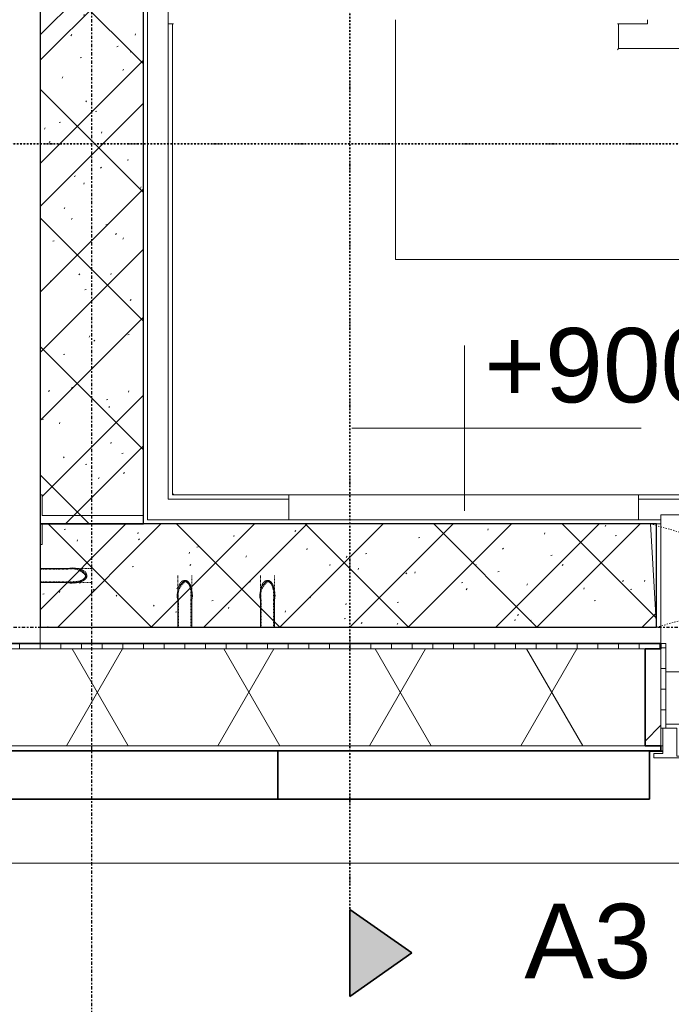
# Model space of a CAD drawing. Header units: millimetres. Extents: x -80560 to 110805, y -11020 to 52719.
# Tile 39 of 145: x 50920 to 52497, y 9087 to 11470. Entities that reach past the tile are written whole.
import ezdxf

# ---------------------------------------------------------------- set-up
doc = ezdxf.new("R2010")
doc.units = ezdxf.units.MM
for name, pattern in [('CENTER2', [20, 8, -4, 4, -4]), ('Dash', [6.35, 3.175, -3.175]), ('DASHDOT2', [8, 4, -2, 0, -2]), ('DASHED2-1', [3, 2, -1]), ('Hidden 1', [3.5, 2, -1.5])]:
    doc.linetypes.add(name, pattern=pattern)
for name, color, linetype, lineweight in [('A-DETL-MBND', 5, 'Continuous', 18), ('A-FLOR', 192, 'Continuous', 18), ('A-FLOR-HRAL', 11, 'Continuous', 18), ('A-FLOR-OVHD', 1, 'DASHED2-1', 18), ('A-GENM', 13, 'Continuous', 18), ('A-GLAZ', 151, 'Continuous', 18), ('A-GLAZ-IDEN', 152, 'Continuous', 18), ('A-GLAZ-SILL', 1, 'Continuous', 18), ('A-WALL', 113, 'Continuous', 35), ('A-WALL-PATT', 111, 'Continuous', 35), ('G-ANNO-DIMS', 111, 'Continuous', 9), ('G-ANNO-SYMB', 111, 'Continuous', 9), ('I-WALL', 2, 'Continuous', 18), ('S-GRID', 1, 'Continuous', 9), ('S-STRS', 31, 'Continuous', 18), ('S-STRS-ANNO', 31, 'Continuous', 18)]:
    doc.layers.add(name, color=color, linetype=linetype, lineweight=lineweight)
doc.styles.add('Arial', font='arial.ttf', dxfattribs={"height": 180})
pattern_1 = [(45, (0, 0), (-176.7767, 176.7767), []), (17, (0, 0), (51.37877, 156.87645), [3.353, -159.647, 3.353, -88.647, -134]), (17, (0, 0), (51.37877, 156.87645), [-255, 3.353, -130.647]), (48, (0, 0), (-36.014, 160.26226), [3.353, -158.647, 3.353, -160.647, -132]), (48, (0, 0), (-36.014, 160.26226), [-326, 3.353, -128.647]), (71, (0, 0), (-94.825, 133.12483), [3.353, -156.647, 3.353, -87.247, -131]), (71, (0, 0), (-94.825, 133.12483), [-250.6, 3.353, -127.647])]

# ---------------------------------------------------------------- blocks, each defined once
blk = doc.blocks.new('19112_SW_LeonardoCollege_R2020_rvt-1-DO_03 derde verdieping')
at = {"layer": 'A-WALL-PATT', "lineweight": 5}
h = blk.add_hatch(dxfattribs=at)
h.set_pattern_fill('FP_168', color=10, angle=45, style=0, pattern_type=2)
h.set_pattern_definition([(135, (26325, 14167.5), (-155.563, -155.563), []), (225, (26325, 14167.5), (155.563, -155.563), [])])
h.paths.add_polyline_path([(26325, 10250), (26325, 18085), (26075, 18085), (26075, 10250), (26238.4, 10250)], flags=0)
h = blk.add_hatch(dxfattribs=at)
h.set_pattern_fill('FP_170', color=10, angle=45, style=0, pattern_type=2)
h.set_pattern_definition([(45, (28837.5, 10000), (-155.563, 155.563), []), (135, (28837.5, 10000), (-155.563, -155.563), [])])
h.paths.add_polyline_path([(31600, 10000), (31600, 10250), (30083, 10250), (30083, 10000), (31377.7, 10000)], flags=0)
h.paths.add_polyline_path([(29028.3, 10000), (29217, 10000), (29217, 10250), (28433, 10250), (28433, 10000), (28734.6, 10000)], flags=0)
h.paths.add_polyline_path([(27567, 10000), (27567, 10250), (26075, 10250), (26075, 10000), (27559.9, 10000)], flags=0)
at = {"layer": 'A-WALL', "color": 50, "lineweight": 25}
for p, q in [((27567, 10250), (26075, 10250)), ((26075, 10250), (26075, 10000)), ((27567, 10000), (27567, 10250)), ((26075, 10000), (27567, 10000))]:
    blk.add_line(p, q, dxfattribs=at)
at = {"layer": 'A-WALL', "color": 250, "lineweight": 9}
for p, q in [((27567, 10250), (27577, 10250)), ((27577, 10000), (27567, 10000))]:
    blk.add_line(p, q, dxfattribs=at)
at = {"layer": 'I-WALL', "color": 50, "lineweight": 25}
for p, q in [((26075, 18085), (26075, 10250)), ((26325, 10250), (26325, 18085)), ((26075, 10250), (26325, 10250))]:
    blk.add_line(p, q, dxfattribs=at)
blk = doc.blocks.new('MB 31 Wandsparing - 866 x 1634-3275055-DO_03 derde verdieping')
at = {"layer": 'A-GENM', "linetype": 'Dash', "lineweight": 9}
for p, q in [((-456.2, 125), (424.8, -125)), ((-441.2, -125), (439.8, 125))]:
    blk.add_line(p, q, dxfattribs=at)
blk = doc.blocks.new('MB 23 Gain Inno _onder element_ - ø83 x 1000-3373048-DO_03 derde verdieping')
at = {"layer": 'A-GENM', "linetype": 'Hidden 1', "lineweight": 13}
for p, q in [((-17, -125), (-17, -60)), ((-15, -60), (-15, -125)), ((15, -125), (15, -60)), ((17, -60), (17, -125)), ((-15, -125), (-17, -125)), ((17, -125), (15, -125))]:
    blk.add_line(p, q, dxfattribs=at)
at = {"layer": 'A-GENM', "linetype": 'Hidden 1', "lineweight": 13, "flags": 128}
for points in [[(-17, -60), (-17, -57.6), (-17, -55.2), (-17, -52.8), (-17, -50.4), (-17, -48.1), (-17, -45.7), (-17, -43.4), (-17, -41.1), (-17, -38.9), (-17, -36.6), (-17, -34.4), (-17, -32.3), (-17, -30.2), (-17, -28.1), (-17, -26.1), (-17, -24.2), (-17, -22.3), (-17, -20.4), (-17, -18.7), (-17, -17), (-17, -15.3), (-17, -13.8), (-17, -12.3), (-17, -10.8), (-17, -9.5), (-17, -8.3), (-17, -7.1), (-17, -6), (-17, -5), (-17, -4.1), (-17, -3.3), (-17, -2.5), (-17, -1.9), (-17, -1.3), (-17, -0.9), (-17, -0.5), (-17, -0.2), (-17, -0.1), (-17, 0)], [(17, 0), (17, -0.2), (17, -0.4), (17, -0.8), (17, -1.2), (17, -1.7), (17, -2.3), (17, -3), (17, -3.8), (17, -4.7), (17, -5.7), (17, -6.8), (17, -7.9), (17, -9.2), (17, -10.5), (17, -11.9), (17, -13.3), (17, -14.9), (17, -16.5), (17, -18.2), (17, -20), (17, -21.8), (17, -23.7), (17, -25.6), (17, -27.6), (17, -29.6), (17, -31.7), (17, -33.9), (17, -36), (17, -38.3), (17, -40.5), (17, -42.8), (17, -45.1), (17, -47.4), (17, -49.8), (17, -52.2), (17, -54.6), (17, -57), (17, -59.4), (17, -60)]]:
    blk.add_lwpolyline(points, dxfattribs=at)
at = {"layer": 'A-GENM', "linetype": 'Hidden 1', "lineweight": 13}
for points in [[(-17, -60), (-19.2, -50.3), (-18.5, -32.5), (-7.9, -18.1), (0, -11.7)], [(15, -60), (17, -51.1), (16.4, -34.7), (7, -21.1), (0, -15)]]:
    blk.add_open_spline(points, degree=3, dxfattribs=at)
for points, knots in [([(0, -15), (-0.7, -15.1), (-1.9, -15.3), (-3.7, -15.9), (-5, -16.6), (-5.9, -17.1), (-6.4, -17.4), (-6.8, -17.8), (-7.4, -18.3), (-8.2, -19.1), (-9.2, -20.4), (-10, -21.7), (-10.5, -22.7), (-10.8, -23.2), (-11, -23.6), (-11.2, -24.1), (-11.5, -24.6), (-11.9, -25.6), (-12.4, -27), (-12.8, -28.5), (-13.2, -29.7), (-13.4, -30.6), (-13.6, -31.5), (-13.8, -32.7), (-14.1, -34.2), (-14.3, -36.1), (-14.5, -37.9), (-14.6, -39.8), (-14.8, -41.6), (-14.8, -43.5), (-14.9, -45.3), (-14.9, -47.2), (-15, -49.6), (-15, -53.9), (-15, -57.6), (-15, -60)], [0, 0, 0, 0, 0.035714, 0.071429, 0.107143, 0.125, 0.133929, 0.142857, 0.160714, 0.178571, 0.214286, 0.25, 0.267857, 0.276786, 0.285714, 0.294643, 0.303571, 0.321429, 0.357143, 0.392857, 0.410714, 0.428571, 0.446429, 0.464286, 0.5, 0.535714, 0.571429, 0.607143, 0.642857, 0.678571, 0.714286, 0.75, 0.785714, 0.857143, 1, 1, 1, 1]), ([(0, -11.7), (0.7, -11.8), (2.1, -12.1), (4, -12.6), (5.5, -13.3), (6.6, -13.9), (7.4, -14.5), (8.1, -15.1), (9.1, -16), (10.2, -17.3), (11.1, -18.7), (11.7, -19.7), (12.1, -20.3), (12.3, -20.7), (12.6, -21.1), (12.8, -21.7), (13.3, -22.8), (13.9, -24.3), (14.4, -26), (14.8, -27.2), (15.1, -28.2), (15.3, -29.2), (15.6, -30.5), (15.9, -32.1), (16.1, -33.7), (16.2, -34.7), (16.2, -35)], [0, 0, 0, 0, 0.0357143, 0.0714286, 0.1071429, 0.125, 0.1428571, 0.1607143, 0.1785714, 0.2142857, 0.25, 0.2678571, 0.2767857, 0.2857143, 0.2946429, 0.3035714, 0.3214286, 0.3571429, 0.3928571, 0.4107143, 0.4285714, 0.4464286, 0.4642857, 0.5, 0.5357143, 0.5518616, 0.5518616, 0.5518616, 0.5518616]), ([(16.4, -36.1), (16.4, -36.8), (16.6, -38.1), (16.7, -40.1), (16.8, -42.1), (16.9, -44.1), (16.9, -46.1), (17, -48.8), (17, -53.4), (17, -57.4), (17, -60)], [0.5714286, 0.5714286, 0.5714286, 0.5714286, 0.6071429, 0.6428571, 0.6785714, 0.7142857, 0.75, 0.7857143, 0.8571429, 1, 1, 1, 1])]:
    blk.add_open_spline(points, degree=3, knots=knots, dxfattribs=at)
blk = doc.blocks.new('MB 23 Gain Inno _onder element_ - ø63 x 900-3377712-DO_03 derde verdieping')
at = {"layer": 'A-GENM', "linetype": 'Hidden 1', "lineweight": 13}
for p, q in [((-17, -125), (-17, -60)), ((-15, -60), (-15, -125)), ((15, -125), (15, -60)), ((17, -60), (17, -125)), ((-15, -125), (-17, -125)), ((17, -125), (15, -125))]:
    blk.add_line(p, q, dxfattribs=at)
at = {"layer": 'A-GENM', "linetype": 'Hidden 1', "lineweight": 13, "flags": 128}
for points in [[(-17, -60), (-17, -57.6), (-17, -55.2), (-17, -52.8), (-17, -50.4), (-17, -48.1), (-17, -45.7), (-17, -43.4), (-17, -41.1), (-17, -38.9), (-17, -36.6), (-17, -34.4), (-17, -32.3), (-17, -30.2), (-17, -28.1), (-17, -26.1), (-17, -24.2), (-17, -22.3), (-17, -20.4), (-17, -18.7), (-17, -17), (-17, -15.3), (-17, -13.8), (-17, -12.3), (-17, -10.8), (-17, -9.5), (-17, -8.3), (-17, -7.1), (-17, -6), (-17, -5), (-17, -4.1), (-17, -3.3), (-17, -2.5), (-17, -1.9), (-17, -1.3), (-17, -0.9), (-17, -0.5), (-17, -0.2), (-17, -0.1), (-17, 0)], [(17, 0), (17, -0.2), (17, -0.4), (17, -0.8), (17, -1.2), (17, -1.7), (17, -2.3), (17, -3), (17, -3.8), (17, -4.7), (17, -5.7), (17, -6.8), (17, -7.9), (17, -9.2), (17, -10.5), (17, -11.9), (17, -13.3), (17, -14.9), (17, -16.5), (17, -18.2), (17, -20), (17, -21.8), (17, -23.7), (17, -25.6), (17, -27.6), (17, -29.6), (17, -31.7), (17, -33.9), (17, -36), (17, -38.3), (17, -40.5), (17, -42.8), (17, -45.1), (17, -47.4), (17, -49.8), (17, -52.2), (17, -54.6), (17, -57), (17, -59.4), (17, -60)]]:
    blk.add_lwpolyline(points, dxfattribs=at)
at = {"layer": 'A-GENM', "linetype": 'Hidden 1', "lineweight": 13}
for points in [[(-17, -60), (-19.2, -50.3), (-18.5, -32.5), (-7.9, -18.1), (0, -11.7)], [(15, -60), (17, -51.1), (16.4, -34.7), (7, -21.1), (0, -15)]]:
    blk.add_open_spline(points, degree=3, dxfattribs=at)
for points, knots in [([(0, -15), (-0.7, -15.1), (-1.9, -15.3), (-3.7, -15.9), (-5, -16.6), (-5.9, -17.1), (-6.4, -17.4), (-6.8, -17.8), (-7.4, -18.3), (-8.2, -19.1), (-9.2, -20.4), (-10, -21.7), (-10.5, -22.7), (-10.8, -23.2), (-11, -23.6), (-11.2, -24.1), (-11.5, -24.6), (-11.9, -25.6), (-12.4, -27), (-12.8, -28.5), (-13.2, -29.7), (-13.4, -30.6), (-13.6, -31.5), (-13.8, -32.7), (-14.1, -34.2), (-14.3, -36.1), (-14.5, -37.9), (-14.6, -39.8), (-14.8, -41.6), (-14.8, -43.5), (-14.9, -45.3), (-14.9, -47.2), (-15, -49.6), (-15, -53.9), (-15, -57.6), (-15, -60)], [0, 0, 0, 0, 0.035714, 0.071429, 0.107143, 0.125, 0.133929, 0.142857, 0.160714, 0.178571, 0.214286, 0.25, 0.267857, 0.276786, 0.285714, 0.294643, 0.303571, 0.321429, 0.357143, 0.392857, 0.410714, 0.428571, 0.446429, 0.464286, 0.5, 0.535714, 0.571429, 0.607143, 0.642857, 0.678571, 0.714286, 0.75, 0.785714, 0.857143, 1, 1, 1, 1]), ([(0, -11.7), (0.7, -11.8), (2.1, -12.1), (4, -12.6), (5.5, -13.3), (6.6, -13.9), (7.4, -14.5), (8.1, -15.1), (9.1, -16), (10.2, -17.3), (11.1, -18.7), (11.7, -19.7), (12.1, -20.3), (12.3, -20.7), (12.6, -21.1), (12.8, -21.7), (13.3, -22.8), (13.9, -24.3), (14.4, -26), (14.8, -27.2), (15.1, -28.2), (15.3, -29.2), (15.6, -30.5), (15.9, -32.1), (16.1, -34.1), (16.4, -36.1), (16.6, -38.1), (16.7, -40.1), (16.8, -42.1), (16.9, -44.1), (16.9, -46.1), (17, -48.8), (17, -53.4), (17, -57.4), (17, -60)], [0, 0, 0, 0, 0.035714, 0.071429, 0.107143, 0.125, 0.142857, 0.160714, 0.178571, 0.214286, 0.25, 0.267857, 0.276786, 0.285714, 0.294643, 0.303571, 0.321429, 0.357143, 0.392857, 0.410714, 0.428571, 0.446429, 0.464286, 0.5, 0.535714, 0.571429, 0.607143, 0.642857, 0.678571, 0.714286, 0.75, 0.785714, 0.857143, 1, 1, 1, 1])]:
    blk.add_open_spline(points, degree=3, knots=knots, dxfattribs=at)
blk = doc.blocks.new('95251-Leonardo College Leiden_rvt-1-DO_03 derde verdieping')
at = {"layer": 'A-WALL-PATT', "lineweight": 9}
h = blk.add_hatch(dxfattribs=at)
h.set_pattern_fill('FP_184', color=55, style=0, pattern_type=2)
h.set_pattern_definition(pattern_1)
h.paths.add_polyline_path([(26200, 10270), (26325, 10270), (26325, 14242.5), (26320, 14242.5), (26320, 14292.5), (26080, 14292.5), (26080, 14242.5), (26075, 14242.5), (26075, 10320), (26080, 10320), (26080, 10270), (26091.6, 10270)], flags=0)
h = blk.add_hatch(dxfattribs=at)
h.set_pattern_fill('FP_184', color=55, style=0, pattern_type=2)
h.set_pattern_definition(pattern_1)
h.paths.add_polyline_path([(31377.7, 10000), (31600, 10000), (31600, 10250), (31492, 10250), (31491, 10158.3), (31475, 10136.7), (31467.6, 10139.5), (31462.7, 10145.7), (31459.9, 10153.2), (31458.1, 10169.1), (31458, 10250), (31187, 10250), (31186, 10158.3), (31170, 10136.7), (31162.6, 10139.5), (31157.4, 10146.5), (31154.9, 10153.2), (31153.1, 10169.1), (31153, 10250), (30987, 10250), (30986, 10158.3), (30970, 10136.7), (30962.6, 10139.5), (30957.7, 10145.7), (30954.9, 10153.2), (30953.1, 10169.1), (30953, 10250), (30098, 10250), (30083, 10000), (31084, 10000)], flags=0)
h.paths.add_polyline_path([(29028.3, 10000), (29217, 10000), (29210.5, 10108), (29083.3, 10109), (29061.7, 10125), (29064.5, 10132.4), (29070.7, 10137.3), (29078.2, 10140.1), (29094.1, 10141.9), (29175.1, 10142), (29208.5, 10142), (29202, 10250), (28448, 10250), (28433, 10000), (28734.6, 10000)], flags=0)
h.paths.add_polyline_path([(26385.2, 10000), (26408, 10000), (26409, 10091.7), (26425, 10113.3), (26432.4, 10110.5), (26437.3, 10104.3), (26440.1, 10096.8), (26441.9, 10080.9), (26442, 10000), (26608, 10000), (26609, 10091.7), (26625, 10113.3), (26632.9, 10109.8), (26637.3, 10104.3), (26640.1, 10096.8), (26641.9, 10080.9), (26642, 10000), (27567, 10000), (27552, 10250), (26080, 10250), (26080, 10200), (26075, 10200), (26075, 10142), (26166.7, 10141), (26188.3, 10125), (26185.5, 10117.6), (26179.3, 10112.7), (26171.8, 10109.9), (26155.9, 10108.1), (26075, 10108), (26075, 10000), (26091.6, 10000)], flags=0)
at = {"layer": 'A-DETL-MBND', "color": 191, "lineweight": 9}
for p, q in [((27545, 11470), (27545, 11460)), ((26385.2, 11460), (26395, 11460)), ((26395, 11460), (26397.7, 11460)), ((26395, 11460), (26395, 10320)), ((27472.3, 11460), (27475, 11460)), ((27475, 11460), (27545, 11460)), ((27475, 11460), (27475, 11400)), ((27472.3, 11397.3), (27475, 11400)), ((27475, 11400), (27775, 11400)), ((26395, 10320), (26397.7, 10322.7)), ((26677, 10320), (26395, 10320)), ((28855, 10320), (27523, 10320))]:
    blk.add_line(p, q, dxfattribs=at)
at = {"layer": 'A-WALL', "color": 130, "lineweight": 5}
for p, q in [((26075, 14242.5), (26075, 10320)), ((26325, 10270), (26325, 14242.5)), ((26075, 10320), (26080, 10320)), ((26080, 10320), (26080, 10270)), ((26080, 10270), (26325, 10270)), ((27552, 10250), (26080, 10250)), ((26080, 10250), (26080, 10200)), ((27567, 10000), (27552, 10250)), ((26080, 10200), (26075, 10200)), ((26075, 10200), (26075, 10142)), ((26075, 10142), (26140, 10142)), ((26140, 10108), (26075, 10108)), ((26075, 10108), (26075, 10000)), ((26408, 10000), (26408, 10065)), ((26442, 10065), (26442, 10000)), ((26608, 10000), (26608, 10065)), ((26642, 10065), (26642, 10000)), ((26075, 10000), (26408, 10000)), ((26442, 10000), (26608, 10000)), ((26642, 10000), (27567, 10000))]:
    blk.add_line(p, q, dxfattribs=at)
for points in [[(26140, 10142), (26149.7, 10144.2), (26158.6, 10143.9), (26166.7, 10141)], [(26166.9, 10140.9), (26174.8, 10138.1), (26182, 10132.8), (26188.3, 10125)], [(26409.1, 10091.9), (26411.9, 10099.8), (26417.2, 10107), (26425, 10113.3)], [(26609.1, 10091.9), (26611.9, 10099.8), (26617.2, 10107), (26625, 10113.3)], [(26408, 10065), (26405.9, 10074.4), (26406.1, 10083), (26408.7, 10090.8)], [(26608, 10065), (26605.9, 10074.4), (26606.1, 10083), (26608.7, 10090.8)]]:
    blk.add_open_spline(points, degree=3, dxfattribs=at)
for points, knots in [([(26165, 10108.8), (26164.6, 10108.7), (26163.6, 10108.6), (26161.9, 10108.4), (26159.9, 10108.3), (26157.9, 10108.2), (26155.9, 10108.1), (26153.9, 10108.1), (26151.2, 10108), (26146.6, 10108), (26142.6, 10108), (26140, 10108)], [0.5518616, 0.5518616, 0.5518616, 0.5518616, 0.5714286, 0.6071429, 0.6428571, 0.6785714, 0.7142857, 0.75, 0.7857143, 0.8571429, 1, 1, 1, 1]), ([(26188.3, 10125), (26188.2, 10124.3), (26187.9, 10122.9), (26187.4, 10121), (26186.7, 10119.5), (26186.1, 10118.4), (26185.5, 10117.6), (26184.9, 10116.9), (26184, 10115.9), (26182.7, 10114.8), (26181.3, 10113.9), (26180.3, 10113.3), (26179.7, 10112.9), (26179.3, 10112.7), (26178.9, 10112.4), (26178.3, 10112.2), (26177.2, 10111.7), (26175.7, 10111.1), (26174, 10110.6), (26172.8, 10110.2), (26171.8, 10109.9), (26170.8, 10109.7), (26169.5, 10109.4), (26168.2, 10109.2), (26167.2, 10109), (26166.9, 10109)], [0, 0, 0, 0, 0.0357143, 0.0714286, 0.1071429, 0.125, 0.1428571, 0.1607143, 0.1785714, 0.2142857, 0.25, 0.2678571, 0.2767857, 0.2857143, 0.2946429, 0.3035714, 0.3214286, 0.3571429, 0.3928571, 0.4107143, 0.4285714, 0.4464286, 0.4642857, 0.5, 0.5179395, 0.5179395, 0.5179395, 0.5179395]), ([(26425, 10113.3), (26425.7, 10113.2), (26427.1, 10112.9), (26429, 10112.4), (26430.5, 10111.7), (26431.6, 10111.1), (26432.4, 10110.5), (26433.1, 10109.9), (26434.1, 10109), (26435.2, 10107.7), (26436.1, 10106.3), (26436.7, 10105.3), (26437.1, 10104.7), (26437.3, 10104.3), (26437.6, 10103.9), (26437.8, 10103.3), (26438.3, 10102.2), (26438.9, 10100.7), (26439.4, 10099), (26439.8, 10097.8), (26440.1, 10096.8), (26440.3, 10095.8), (26440.6, 10094.5), (26440.9, 10092.9), (26441.1, 10090.9), (26441.4, 10088.9), (26441.6, 10086.9), (26441.7, 10084.9), (26441.8, 10082.9), (26441.9, 10080.9), (26441.9, 10078.9), (26442, 10076.2), (26442, 10071.6), (26442, 10067.6), (26442, 10065)], [0, 0, 0, 0, 0.035714, 0.071429, 0.107143, 0.125, 0.142857, 0.160714, 0.178571, 0.214286, 0.25, 0.267857, 0.276786, 0.285714, 0.294643, 0.303571, 0.321429, 0.357143, 0.392857, 0.410714, 0.428571, 0.446429, 0.464286, 0.5, 0.535714, 0.571429, 0.607143, 0.642857, 0.678571, 0.714286, 0.75, 0.785714, 0.857143, 1, 1, 1, 1]), ([(26625, 10113.3), (26625.7, 10113.2), (26627.1, 10112.9), (26629, 10112.4), (26630.5, 10111.7), (26631.6, 10111.1), (26632.4, 10110.5), (26633.1, 10109.9), (26634.1, 10109), (26635.2, 10107.7), (26636.1, 10106.3), (26636.7, 10105.3), (26637.1, 10104.7), (26637.3, 10104.3), (26637.6, 10103.9), (26637.8, 10103.3), (26638.3, 10102.2), (26638.9, 10100.7), (26639.4, 10099), (26639.8, 10097.8), (26640.1, 10096.8), (26640.3, 10095.8), (26640.6, 10094.5), (26640.9, 10092.9), (26641.1, 10090.9), (26641.4, 10088.9), (26641.6, 10086.9), (26641.7, 10084.9), (26641.8, 10082.9), (26641.9, 10080.9), (26641.9, 10078.9), (26642, 10076.2), (26642, 10071.6), (26642, 10067.6), (26642, 10065)], [0, 0, 0, 0, 0.035714, 0.071429, 0.107143, 0.125, 0.142857, 0.160714, 0.178571, 0.214286, 0.25, 0.267857, 0.276786, 0.285714, 0.294643, 0.303571, 0.321429, 0.357143, 0.392857, 0.410714, 0.428571, 0.446429, 0.464286, 0.5, 0.535714, 0.571429, 0.607143, 0.642857, 0.678571, 0.714286, 0.75, 0.785714, 0.857143, 1, 1, 1, 1])]:
    blk.add_open_spline(points, degree=3, knots=knots, dxfattribs=at)
at = {"color": 191, "lineweight": 9}
blk.add_blockref('MB 31 Wandsparing - 866 x 1634-3275055-DO_03 derde verdieping', (28008.2, 10125), dxfattribs=at)
at = {"color": 191, "lineweight": 9, "extrusion": (0, 0, -1), "rotation": 90.00000000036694}
blk.add_blockref('MB 23 Gain Inno _onder element_ - ø83 x 1000-3373048-DO_03 derde verdieping', (-26200, 10125), dxfattribs=at)
at = {"color": 191, "lineweight": 9, "extrusion": (0, 0, -1)}
for p in [(-26425, 10125), (-26625, 10125)]:
    blk.add_blockref('MB 23 Gain Inno _onder element_ - ø63 x 900-3377712-DO_03 derde verdieping', p, dxfattribs=at)
blk = doc.blocks.new('Basic Wall _ 41_WA_n3o_cladding_vertikaal_random_100mm_oorspronkelijk - ___-31301049-DO_03 derde verdieping')
at = {"layer": 'A-WALL', "lineweight": 18}
for p, q in [((27550, 9699), (27582, 9699)), ((27577, 9701), (27582, 9701)), ((53921, 9429), (9429, 9429))]:
    blk.add_line(p, q, dxfattribs=at)
blk = doc.blocks.new('NLRS_41_GM_WPB_spouwlat-SH_generiek_ISR - 235x38-V148-DO_03 derde verdieping')
at = {"layer": 'A-GENM'}
h = blk.add_hatch(dxfattribs=at)
h.set_pattern_fill('FP_56', color=256, style=0, pattern_type=2)
h.set_pattern_definition([(45, (0, 0), (-141.4214, 141.4214), [])])
h.paths.add_polyline_path([(27559.9, 9713), (27577, 9713), (27577, 9948), (27539, 9948), (27539, 9713)], flags=0)
for p, q in [((27577, 9948), (27539, 9948)), ((27539, 9948), (27539, 9713)), ((27577, 9713), (27577, 9948)), ((27539, 9713), (27577, 9713))]:
    blk.add_line(p, q, dxfattribs=at)
blk = doc.blocks.new('41_dagkanten_SH_generiek_ISR - 12x204_5-V151-DO_03 derde verdieping')
at = {"layer": 'A-GENM'}
h = blk.add_hatch(dxfattribs=at)
h.set_pattern_fill('FP_57', color=256, style=0, pattern_type=2)
h.set_pattern_definition([(0, (0, 0), (0, 50), [])])
h.paths.add_polyline_path([(27577, 9756), (27589, 9756), (27589, 9960.5), (27577, 9960.5), (27577, 9922.4)], flags=0)
for p, q in [((27589, 9960.5), (27577, 9960.5)), ((27577, 9960.5), (27577, 9756)), ((27589, 9756), (27589, 9960.5)), ((27577, 9756), (27582, 9756))]:
    blk.add_line(p, q, dxfattribs=at)
blk = doc.blocks.new('merk 900 vast glas shadowbox - merk 900 vast glas shadowbox-32549056-DO_03 derde verdieping')
at = {"layer": 'A-GLAZ'}
for p, q in [((-362, 0), (-440, 0)), ((-440, 0), (-440, -10)), ((-362, -4), (-362, 0)), ((440, 0), (362, 0)), ((362, 0), (362, -4)), ((440, -10), (440, 0)), ((-440, -10), (-418, -10)), ((-418, -10), (-418, -72)), ((-384, -72), (-384, -4)), ((-384, -4), (-362, -4)), ((362, -4), (384, -4)), ((384, -4), (384, -72)), ((418, -72), (418, -10)), ((418, -10), (440, -10)), ((-418, -72), (-384, -72)), ((384, -72), (418, -72))]:
    blk.add_line(p, q, dxfattribs=at)
at = {"layer": 'A-GLAZ-SILL'}
for p, q in [((362, 0), (-362, 0)), ((362, -4), (-362, -4))]:
    blk.add_line(p, q, dxfattribs=at)
blk = doc.blocks.new('31_n3o_gevelopening_vensterbank - 380x15-V227-DO_03 derde verdieping')
at = {"layer": 'A-GENM'}
for p, q in [((0, -311.5), (0, 0)), ((0, 0), (846, 0)), ((846, 0), (846, -311.5)), ((12, -380), (834, -380))]:
    blk.add_line(p, q, dxfattribs=at)
blk = doc.blocks.new('Railing - Railing-32687319-DO_03 derde verdieping')
at = {"layer": 'A-FLOR-HRAL'}
for p, q in [((26677, 10320), (27523, 10320)), ((26677, 10260), (26677, 10320)), ((27523, 10320), (27523, 10260)), ((26677, 10260), (27523, 10260))]:
    blk.add_line(p, q, dxfattribs=at)
blk = doc.blocks.new('Section - 00_n3o_sectionmark_detailaanduiding-325618-DO_03 derde verdieping')
at = {"layer": 'G-ANNO-SYMB'}
blk.add_hatch(color=256, dxfattribs=at).paths.add_polyline_path([(0, 0), (1.05, 1.5), (2.101, 0)], flags=0)
at = {"layer": 'G-ANNO-SYMB', "linetype": 'DASHDOT2', "lineweight": 35}
for p, q in [((1.05, 1.5), (0, 0)), ((2.101, 0), (1.05, 1.5)), ((0, 0), (2.101, 0))]:
    blk.add_line(p, q, dxfattribs=at)
blk = doc.blocks.new('Spot Elevations - default-305554-DO_03 derde verdieping')
at = {"layer": 'G-ANNO-DIMS'}
for p, q in [((0, 2), (0, -2)), ((4.277, 0), (-2.723, 0))]:
    blk.add_line(p, q, dxfattribs=at)

msp = doc.modelspace()

# ---------------------------------------------------------------- hatches: boundary and pattern name
at = {"layer": 'A-WALL-PATT', "lineweight": 18}
h = msp.add_hatch(dxfattribs=at)
h.set_pattern_fill('FP_55', color=256, angle=90, style=0, pattern_type=2)
h.set_pattern_definition([(90, (56569.82, 9701), (-50, -2e-13), [])])
h.paths.add_polyline_path([(77205.8, 9948), (78296.8, 9948), (78296.8, 9960.5), (77167.8, 9960.5), (77167.8, 9948)], flags=0)
h.paths.add_polyline_path([(75421.8, 9948), (75421.8, 9960.5), (74917.8, 9960.5), (74917.8, 9948), (75383.8, 9948)], flags=0)
h.paths.add_polyline_path([(73133.8, 9948), (73171.8, 9948), (73171.8, 9960.5), (72217.8, 9960.5), (72217.8, 9948), (73011.8, 9948)], flags=0)
h.paths.add_polyline_path([(71371.8, 9948), (71371.8, 9960.5), (69517.8, 9960.5), (69517.8, 9948), (71333.8, 9948)], flags=0)
h.paths.add_polyline_path([(67771.8, 9948), (67771.8, 9960.5), (65017.8, 9960.5), (65017.8, 9948), (67733.8, 9948)], flags=0)
h.paths.add_polyline_path([(62371.8, 9948), (62371.8, 9960.5), (61417.8, 9960.5), (61417.8, 9948), (62333.8, 9948)], flags=0)
h.paths.add_polyline_path([(57153.5, 9948), (57421.8, 9948), (57421.8, 9960.5), (54967.9, 9960.5), (54967.9, 9948), (56566.2, 9948)], flags=0)
h.paths.add_polyline_path([(59502.9, 9948), (59671.8, 9948), (59671.8, 9960.5), (59167.8, 9960.5), (59167.8, 9948), (59205.8, 9948)], flags=0)
h.paths.add_polyline_path([(51573.7, 9948), (52471.8, 9948), (52471.8, 9960.5), (50617.8, 9960.5), (50617.8, 9948), (51426.9, 9948)], flags=0)
h.paths.add_polyline_path([(54121.9, 9948), (54121.9, 9960.5), (53317.8, 9960.5), (53317.8, 9948), (54083.9, 9948)], flags=0)
h.paths.add_polyline_path([(47971.8, 9948), (47971.8, 9960.5), (47017.8, 9960.5), (47017.8, 9948), (47933.8, 9948)], flags=0)
h.paths.add_polyline_path([(46171.8, 9948), (46171.8, 9960.5), (45217.8, 9960.5), (45217.8, 9948), (46133.8, 9948)], flags=0)
h.paths.add_polyline_path([(44371.8, 9948), (44371.8, 9960.5), (42517.8, 9960.5), (42517.8, 9948), (44333.8, 9948)], flags=0)
h.paths.add_polyline_path([(40771.8, 9948), (40771.8, 9960.5), (39367.8, 9960.5), (39367.8, 9948), (40733.8, 9948)], flags=0)
h.paths.add_polyline_path([(36596.5, 9948), (36721.8, 9948), (36721.8, 9960.5), (34842.8, 9960.5), (34842.8, 9948), (36009.1, 9948)], flags=0)
h = msp.add_hatch(dxfattribs=at)
h.set_pattern_fill('FP_2', color=256, style=0, pattern_type=2)
h.set_pattern_definition([(60, (24894.82, 0), (-274.963, 158.75), []), (120, (24894.82, 0), (-274.963, -158.75), [])])
h.paths.add_polyline_path([(75383.8, 9713), (75383.8, 9948), (74955.8, 9948), (74955.8, 9713), (75361.2, 9713)], flags=0)
h.paths.add_polyline_path([(78531.8, 9713), (78531.8, 9948), (77205.8, 9948), (77205.8, 9713), (78297.9, 9713)], flags=0)
h.paths.add_polyline_path([(73011.8, 9713), (73133.8, 9713), (73133.8, 9948), (72255.8, 9948), (72255.8, 9713), (72424.4, 9713)], flags=0)
h.paths.add_polyline_path([(71249.8, 9713), (71333.8, 9713), (71333.8, 9948), (69555.8, 9948), (69555.8, 9713), (70075.1, 9713)], flags=0)
h.paths.add_polyline_path([(67725.7, 9713), (67733.8, 9713), (67733.8, 9948), (65055.8, 9948), (65055.8, 9713), (67138.3, 9713)], flags=0)
h.paths.add_polyline_path([(62333.8, 9713), (62333.8, 9948), (61455.8, 9948), (61455.8, 9713), (62145.9, 9713)], flags=0)
h.paths.add_polyline_path([(59633.8, 9713), (59633.8, 9948), (59205.8, 9948), (59205.8, 9713), (59502.9, 9713)], flags=0)
h.paths.add_polyline_path([(57383.8, 9713), (57383.8, 9948), (55005.9, 9948), (55005.9, 9713), (57153.5, 9713)], flags=0)
h.paths.add_polyline_path([(54083.9, 9713), (54083.9, 9948), (53355.8, 9948), (53355.8, 9713), (53923.1, 9713)], flags=0)
h.paths.add_polyline_path([(52433.8, 9713), (52433.8, 9948), (50655.8, 9948), (50655.8, 9713), (51867.4, 9713)], flags=0)
h.paths.add_polyline_path([(47756, 9713), (47933.8, 9713), (47933.8, 9948), (47055.8, 9948), (47055.8, 9713), (47168.7, 9713)], flags=0)
h.paths.add_polyline_path([(45994, 9713), (46133.8, 9713), (46133.8, 9948), (45255.8, 9948), (45255.8, 9713), (45406.6, 9713)], flags=0)
h.paths.add_polyline_path([(44333.8, 9713), (44333.8, 9948), (42555.8, 9948), (42555.8, 9713), (44231.9, 9713)], flags=0)
h.paths.add_polyline_path([(40707.9, 9713), (40733.8, 9713), (40733.8, 9948), (39405.8, 9948), (39405.8, 9713), (40120.5, 9713)], flags=0)
h.paths.add_polyline_path([(36683.8, 9713), (36683.8, 9948), (34607.8, 9948), (34607.8, 9713), (36596.5, 9713)], flags=0)
h = msp.add_hatch(dxfattribs=at)
h.set_pattern_fill('FP_54', color=256, style=0, pattern_type=2)
h.set_pattern_definition([(0, (56569.82, 9701), (2e-14, 50), [])])
h.paths.add_polyline_path([(78543.8, 9701), (78543.8, 9713), (77167.8, 9713), (77167.8, 9701), (78297.9, 9701)], flags=0)
h.paths.add_polyline_path([(74917.8, 9701), (75421.8, 9701), (75421.8, 9713), (74917.8, 9713)], flags=0)
h.paths.add_polyline_path([(71371.8, 9701), (71371.8, 9713), (69517.8, 9713), (69517.8, 9701), (71249.8, 9701)], flags=0)
h.paths.add_polyline_path([(72217.8, 9701), (73171.8, 9701), (73171.8, 9713), (72217.8, 9713)], flags=0)
h.paths.add_polyline_path([(66551, 9701), (67771.8, 9701), (67771.8, 9713), (65017.8, 9713), (65017.8, 9701), (65376.3, 9701)], flags=0)
h.paths.add_polyline_path([(61852.3, 9701), (62371.8, 9701), (62371.8, 9713), (61417.8, 9713), (61417.8, 9701), (61558.6, 9701)], flags=0)
h.paths.add_polyline_path([(59209.2, 9701), (59671.8, 9701), (59671.8, 9713), (59167.8, 9713), (59167.8, 9701)], flags=0)
h.paths.add_polyline_path([(56566.2, 9701), (57421.8, 9701), (57421.8, 9713), (54967.9, 9713), (54967.9, 9701), (55978.8, 9701)], flags=0)
h.paths.add_polyline_path([(53335.8, 9701), (54121.9, 9701), (54121.9, 9713), (53317.8, 9713), (53317.8, 9701)], flags=0)
h.paths.add_polyline_path([(52454.8, 9701), (52471.8, 9701), (52471.8, 9713), (50617.8, 9713), (50617.8, 9701), (51867.4, 9701)], flags=0)
h.paths.add_polyline_path([(47756, 9701), (47971.8, 9701), (47971.8, 9713), (47017.8, 9713), (47017.8, 9701), (47168.7, 9701)], flags=0)
h.paths.add_polyline_path([(45406.6, 9701), (46171.8, 9701), (46171.8, 9713), (45217.8, 9713), (45217.8, 9701)], flags=0)
h.paths.add_polyline_path([(42517.8, 9701), (44371.8, 9701), (44371.8, 9713), (42517.8, 9713)], flags=0)
h.paths.add_polyline_path([(40707.9, 9701), (40771.8, 9701), (40771.8, 9713), (39367.8, 9713), (39367.8, 9701), (40120.5, 9701)], flags=0)
h.paths.add_polyline_path([(36009.1, 9701), (36721.8, 9701), (36721.8, 9713), (34595.8, 9713), (34595.8, 9701), (35421.8, 9701)], flags=0)

# ---------------------------------------------------------------- linework, layer by layer
at = {"layer": 'A-FLOR'}
msp.add_line((50969.8, 9960.5), (50969.8, 10000), dxfattribs=at)
at = {"layer": 'A-FLOR-OVHD'}
msp.add_line((34323.8, 9429), (78815.8, 9429), dxfattribs=at)
at = {"layer": 'A-WALL'}
for p, q in [((52471.8, 9960.5), (50617.8, 9960.5)), ((52471.8, 9948), (52471.8, 9960.5)), ((52433.8, 9713), (52433.8, 9948)), ((52433.8, 9948), (52471.8, 9948)), ((50617.8, 9701), (52471.8, 9701)), ((51544.8, 9701), (51544.8, 9584)), ((52471.8, 9713), (52433.8, 9713)), ((52444.8, 9584), (52444.8, 9701)), ((52471.8, 9701), (52471.8, 9713)), ((50644.8, 9584), (52444.8, 9584))]:
    msp.add_line(p, q, dxfattribs=at)
at = {"layer": 'A-WALL', "lineweight": 18}
for p, q in [((50655.8, 9948), (52433.8, 9948)), ((53305.8, 9765), (52483.8, 9765)), ((50655.8, 9713), (52433.8, 9713)), ((52476.8, 9713), (52471.8, 9713))]:
    msp.add_line(p, q, dxfattribs=at)
at = {"layer": 'G-ANNO-SYMB', "linetype": 'DASHDOT2', "lineweight": 35}
for p, q in [((51719.6, 18410.4), (51719.6, 9106.7)), ((50605.2, 11170), (54580.3, 11170))]:
    msp.add_line(p, q, dxfattribs=at)
at = {"layer": 'S-GRID', "linetype": 'CENTER2', "lineweight": 25}
for p, q in [((51094.8, 4383.3), (51094.8, 52119.1)), ((29945.3, 10000), (110204.9, 10000))]:
    msp.add_line(p, q, dxfattribs=at)
at = {"layer": 'S-STRS'}
for p, q in [((51229.8, 11658.4), (51229.8, 10260)), ((51279.8, 11658.4), (51279.8, 10310)), ((51279.8, 10310), (51571.8, 10310)), ((52417.8, 10310), (53759.8, 10310)), ((51229.8, 10260), (51571.8, 10260)), ((52417.8, 10260), (52471.8, 10260))]:
    msp.add_line(p, q, dxfattribs=at)
at = {"layer": 'S-STRS-ANNO'}
for p, q in [((51829.8, 11470), (51829.8, 10890)), ((51829.8, 10890), (53209.8, 10890))]:
    msp.add_line(p, q, dxfattribs=at)

# ---------------------------------------------------------------- block references
at = {"color": 250, "lineweight": 5}
for name in ['19112_SW_LeonardoCollege_R2020_rvt-1-DO_03 derde verdieping', '95251-Leonardo College Leiden_rvt-1-DO_03 derde verdieping']:
    msp.add_blockref(name, (24894.8, 0), dxfattribs=at)
at = {"layer": 'A-FLOR-HRAL'}
msp.add_blockref('Railing - Railing-32687319-DO_03 derde verdieping', (24894.8, 0), dxfattribs=at)
at = {"layer": 'A-GENM'}
for name, p in [('31_n3o_gevelopening_vensterbank - 380x15-V227-DO_03 derde verdieping', (52471.8, 10272)), ('41_dagkanten_SH_generiek_ISR - 12x204_5-V151-DO_03 derde verdieping', (24894.8, 0)), ('NLRS_41_GM_WPB_spouwlat-SH_generiek_ISR - 235x38-V148-DO_03 derde verdieping', (24894.8, 0))]:
    msp.add_blockref(name, p, dxfattribs=at)
at = {"layer": 'A-GLAZ', "rotation": 180}
msp.add_blockref('merk 900 vast glas shadowbox - merk 900 vast glas shadowbox-32549056-DO_03 derde verdieping', (52894.8, 9684), dxfattribs=at)
at = {"layer": 'A-WALL', "lineweight": 18}
msp.add_blockref('Basic Wall _ 41_WA_n3o_cladding_vertikaal_random_100mm_oorspronkelijk - ___-31301049-DO_03 derde verdieping', (24894.8, 0), dxfattribs=at)
at = {"layer": 'G-ANNO-DIMS', "xscale": 99.99999999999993, "yscale": 99.99999999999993, "zscale": 99.99999999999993}
msp.add_blockref('Spot Elevations - default-305554-DO_03 derde verdieping', (51996.6, 10481.7), dxfattribs=at)
at = {"layer": 'G-ANNO-SYMB', "linetype": 'DASHDOT2', "lineweight": 35, "extrusion": (0, 0, -1), "xscale": 99.99999999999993, "yscale": 99.99999999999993, "zscale": 99.99999999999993, "rotation": 90.00000000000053}
msp.add_blockref('Section - 00_n3o_sectionmark_detailaanduiding-325618-DO_03 derde verdieping', (-51719.6, 9106.7), dxfattribs=at)

# ---------------------------------------------------------------- texts
at = {"layer": 'A-GLAZ-IDEN', "lineweight": 9, "insert": (52141.7, 9330.6), "char_height": 180, "width": 368.776, "attachment_point": 1, "style": 'Arial'}
msp.add_mtext('A3', dxfattribs=at)
at = {"layer": 'G-ANNO-DIMS', "insert": (52044.9, 10723.9), "char_height": 180, "width": 843.994, "attachment_point": 1, "line_spacing_factor": 0.941778, "style": 'Arial'}
msp.add_mtext('+9007', dxfattribs=at)

doc.saveas('drawing.dxf')
